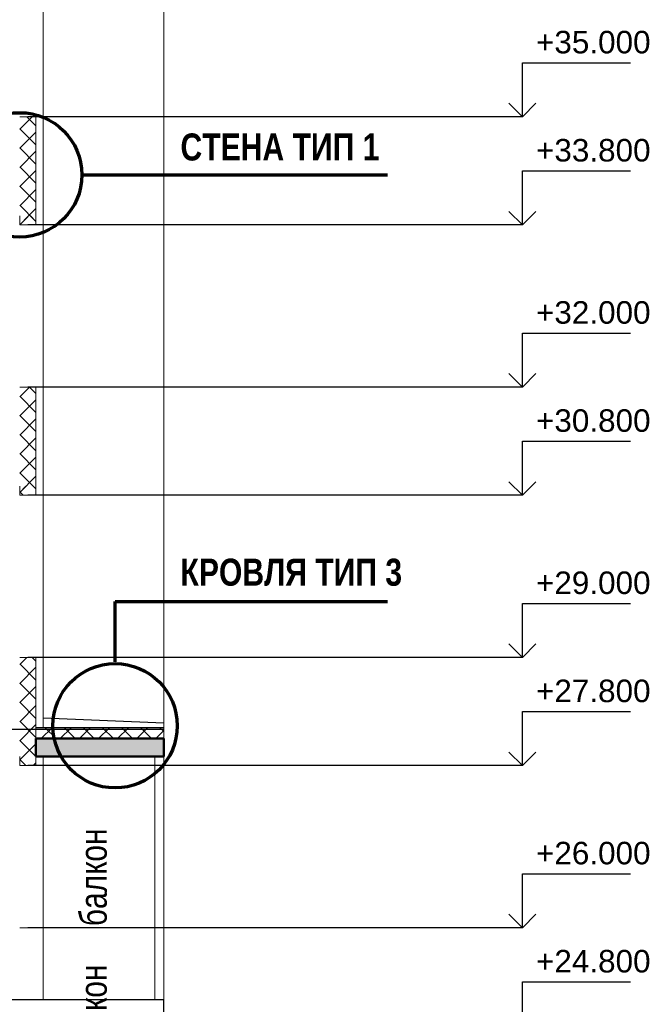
# Model space of a CAD drawing. Header units: millimetres. Extents: x 369815 to 1481759, y -423071 to -27917.
# Tile 86 of 256: x 395432 to 402376, y -193876 to -182949. Entities that reach past the tile are written whole.
import ezdxf

# ---------------------------------------------------------------- set-up
doc = ezdxf.new("R2010")
doc.units = ezdxf.units.MM
for name, color, linetype, lineweight in [('Standard', 7, 'Continuous', 25), ('Навесной фасад', 7, 'Continuous', 25), ('Общий01', 7, 'Continuous', 13), ('Размерная линия_ общее', 7, 'Continuous', 25), ('Текст_ общее', 7, 'Continuous', 25)]:
    doc.layers.add(name, color=color, linetype=linetype, lineweight=lineweight)
doc.layers.add('Стена_ бетон не несущ.', color=7, linetype='Continuous', lineweight=35, true_color=0xb4b496)
doc.styles.add('ARIAL', font='arial.ttf')
doc.styles.add('Century Gothic', font='GOTHIC.TTF')
pattern_1 = [(45, (467347.7, -19759.03), (-106.06602, 106.06602), []), (135, (467347.7, -19759.03), (-106.06602, -106.06602), [])]

# ---------------------------------------------------------------- blocks, each defined once
blk = doc.blocks.new('COMPLEX_ELEVATIONDIM_0')
at = {"layer": 'Размерная линия_ общее', "color": 7, "linetype": 'Continuous', "lineweight": 25, "transparency": 33554687}
for p, q in [((-66335, -164267), (-66335, -163667)), ((-66335, -163667), (-65135, -163667)), ((-66335, -164267), (-66485, -164117)), ((-66335, -164267), (-66185, -164117)), ((-66335, -164267), (-71825, -164267)), ((-66335, -164267), (-66335, -164267)), ((-66335, -164267), (-66335, -164267)), ((-66335, -164267), (-66335, -164267)), ((-66335, -164267), (-66335, -164267)), ((-66335, -165467), (-66335, -164867)), ((-66335, -164867), (-65135, -164867)), ((-66335, -165467), (-66485, -165317)), ((-66335, -165467), (-66185, -165317)), ((-66335, -165467), (-71825, -165467)), ((-66335, -165467), (-66335, -165467)), ((-66335, -165467), (-66335, -165467)), ((-66335, -165467), (-66335, -165467)), ((-66335, -165467), (-66335, -165467)), ((-66335, -167267), (-66335, -166667)), ((-66335, -166667), (-65135, -166667)), ((-66335, -167267), (-66485, -167117)), ((-66335, -167267), (-66185, -167117)), ((-66335, -167267), (-71825, -167267)), ((-66335, -167267), (-66335, -167267)), ((-66335, -167267), (-66335, -167267)), ((-66335, -167267), (-66335, -167267)), ((-66335, -167267), (-66335, -167267)), ((-66335, -168467), (-66335, -167867)), ((-66335, -167867), (-65135, -167867)), ((-66335, -168467), (-66485, -168317)), ((-66335, -168467), (-66185, -168317)), ((-66335, -168467), (-71825, -168467)), ((-66335, -168467), (-66335, -168467)), ((-66335, -168467), (-66335, -168467)), ((-66335, -168467), (-66335, -168467)), ((-66335, -168467), (-66335, -168467)), ((-66335, -170267), (-66335, -169667)), ((-66335, -169667), (-65135, -169667)), ((-66335, -170267), (-66485, -170117)), ((-66335, -170267), (-66185, -170117)), ((-66335, -170267), (-71825, -170267)), ((-66335, -170267), (-66335, -170267)), ((-66335, -170267), (-66335, -170267)), ((-66335, -170267), (-66335, -170267)), ((-66335, -170267), (-66335, -170267)), ((-66335, -171467), (-66335, -170867)), ((-66335, -170867), (-65135, -170867)), ((-66335, -171467), (-66485, -171317)), ((-66335, -171467), (-66185, -171317)), ((-66335, -171467), (-71825, -171467)), ((-66335, -171467), (-66335, -171467)), ((-66335, -171467), (-66335, -171467)), ((-66335, -171467), (-66335, -171467)), ((-66335, -171467), (-66335, -171467)), ((-66335, -173267), (-66335, -172667)), ((-66335, -172667), (-65135, -172667)), ((-66335, -173267), (-66485, -173117)), ((-66335, -173267), (-66185, -173117)), ((-66335, -173267), (-71825, -173267)), ((-66335, -173267), (-66335, -173267)), ((-66335, -173267), (-66335, -173267)), ((-66335, -173267), (-66335, -173267)), ((-66335, -173267), (-66335, -173267)), ((-66335, -174467), (-66335, -173867)), ((-66335, -173867), (-65135, -173867))]:
    blk.add_line(p, q, dxfattribs=at)
at = {"layer": 'Размерная линия_ общее', "color": 7, "linetype": 'Continuous', "lineweight": 25, "transparency": 33554687, "char_height": 250, "width": 1396.45, "attachment_point": 7, "style": 'ARIAL'}
for s, insert in [('\\W1.00;+35.000', (-66185, -163567)), ('\\W1.00;+33.800', (-66185, -164767)), ('\\W1.00;+32.000', (-66185, -166567)), ('\\W1.00;+30.800', (-66185, -167767)), ('\\W1.00;+29.000', (-66185, -169567)), ('\\W1.00;+27.800', (-66185, -170767)), ('\\W1.00;+26.000', (-66185, -172567)), ('\\W1.00;+24.800', (-66185, -173767))]:
    blk.add_mtext(s, dxfattribs=dict(at, insert=insert))

msp = doc.modelspace()

# ---------------------------------------------------------------- hatches: boundary and pattern name
at = {"layer": 'Навесной фасад', "linetype": 'Continuous', "lineweight": 18, "transparency": 33554687}
h = msp.add_hatch(dxfattribs=at)
h.set_pattern_fill('__________6', color=41, scale=100, style=0, pattern_type=2)
h.set_pattern_definition(pattern_1)
h.paths.add_polyline_path([(395612.2, -185225.8), (395612.2, -184025.8), (395432.2, -184025.8), (395432.2, -184925.8), (395432.2, -184925.8), (395432.2, -185125.8), (395432.2, -185125.8), (395432.2, -185225.8)], flags=0)
h = msp.add_hatch(dxfattribs=at)
h.set_pattern_fill('__________6', color=41, scale=100, style=0, pattern_type=2)
h.set_pattern_definition(pattern_1)
h.paths.add_polyline_path([(395612.2, -185125.8), (395432.2, -185125.8), (395432.2, -185225.8), (395612.2, -185225.8)], flags=0)
h = msp.add_hatch(dxfattribs=at)
h.set_pattern_fill('__________6', color=41, scale=100, style=0, pattern_type=2)
h.set_pattern_definition(pattern_1)
h.paths.add_polyline_path([(395432.2, -187025.8), (395432.2, -188225.8), (395612.2, -188225.8), (395612.2, -187025.8)], flags=0)
h = msp.add_hatch(dxfattribs=at)
h.set_pattern_fill('__________6', color=41, scale=100, style=0, pattern_type=2)
h.set_pattern_definition(pattern_1)
h.paths.add_polyline_path([(395612.2, -188125.8), (395432.2, -188125.8), (395432.2, -188225.8), (395612.2, -188225.8)], flags=0)
h = msp.add_hatch(dxfattribs=at)
h.set_pattern_fill('__________6', color=41, scale=100, style=0, pattern_type=2)
h.set_pattern_definition(pattern_1)
h.paths.add_polyline_path([(395612.2, -191225.8), (395612.2, -190025.8), (395432.2, -190025.8), (395432.2, -190925.8), (395432.2, -190925.8), (395432.2, -191125.8), (395432.2, -191125.8), (395432.2, -191225.8)], flags=0)
h = msp.add_hatch(dxfattribs=at)
h.set_pattern_fill('__________6', color=41, scale=100, style=0, pattern_type=2)
h.set_pattern_definition(pattern_1)
h.paths.add_polyline_path([(395612.2, -190925.8), (397032.2, -190925.8), (397032.2, -190805.8), (395612.2, -190805.8)], flags=0)
h = msp.add_hatch(dxfattribs=at)
h.set_pattern_fill('__________6', color=41, scale=100, style=0, pattern_type=2)
h.set_pattern_definition(pattern_1)
h.paths.add_polyline_path([(395432.2, -190925.8), (395432.2, -191225.8), (395612.2, -191225.8), (395612.2, -190925.8)], flags=0)
at = {"layer": 'Общий01', "linetype": 'Continuous', "lineweight": 50, "true_color": 0xf1f1f1, "transparency": 33554687}
msp.add_hatch(color=7, dxfattribs=at).paths.add_polyline_path([(395612.2, -191125.8), (397032.2, -191125.8), (397032.2, -190925.8), (395612.2, -190925.8)])

# ---------------------------------------------------------------- linework, layer by layer
at = {"layer": 'Standard', "color": 7, "linetype": 'Continuous', "lineweight": 13, "transparency": 33554687}
for p, q in [((395692.2, -182125.8), (395692.2, -184025.8)), ((395612.2, -184025.8), (395432.2, -184025.8)), ((395672.2, -184025.8), (395612.2, -184025.8)), ((395612.2, -184025.8), (395612.2, -185225.8)), ((395672.2, -184025.8), (395692.2, -184025.8)), ((395692.2, -184025.8), (395692.2, -185225.8)), ((395692.2, -185225.8), (395692.2, -187025.8)), ((395612.2, -187025.8), (395432.2, -187025.8)), ((395692.2, -187025.8), (395612.2, -187025.8)), ((395672.2, -187025.8), (395692.2, -187025.8)), ((395692.2, -188225.8), (395692.2, -190025.8)), ((395612.2, -190025.8), (395432.2, -190025.8)), ((395672.2, -190025.8), (395612.2, -190025.8)), ((395612.2, -190025.8), (395612.2, -190925.8)), ((395672.2, -190025.8), (395692.2, -190025.8)), ((395692.2, -190025.8), (395692.2, -190805.8)), ((395692.2, -191225.8), (395692.2, -193025.8)), ((395612.2, -193025.8), (395432.2, -193025.8)), ((395672.2, -193025.8), (395612.2, -193025.8)), ((395672.2, -193025.8), (395692.2, -193025.8)), ((395692.2, -193025.8), (395692.2, -193825.8))]:
    msp.add_line(p, q, dxfattribs=at)
at = {"layer": 'Standard', "color": 7, "linetype": 'Continuous', "lineweight": 25, "transparency": 33554687}
for p, q in [((397032.2, -190825.8), (390362.2, -190825.8)), ((397032.2, -193825.8), (390362.2, -193825.8))]:
    msp.add_line(p, q, dxfattribs=at)
at = {"layer": 'Навесной фасад', "color": 41, "linetype": 'Continuous', "lineweight": 13, "transparency": 33554687}
for p, q in [((395432.2, -185125.8), (395432.2, -185225.8)), ((395432.2, -185225.8), (395612.2, -185225.8)), ((395612.2, -188225.8), (395612.2, -187025.8)), ((395432.2, -188125.8), (395432.2, -188225.8)), ((395432.2, -188125.8), (395432.2, -188225.8)), ((395612.2, -188225.8), (395612.2, -188125.8)), ((395432.2, -188225.8), (395612.2, -188225.8)), ((395432.2, -188225.8), (395612.2, -188225.8)), ((395432.2, -191125.8), (395432.2, -191225.8)), ((395432.2, -191225.8), (395612.2, -191225.8)), ((395612.2, -191225.8), (395612.2, -191125.8))]:
    msp.add_line(p, q, dxfattribs=at)
at = {"layer": 'Навесной фасад', "color": 7, "linetype": 'Continuous', "lineweight": 13, "transparency": 33554687}
for p, q in [((395612.2, -185225.8), (395692.2, -185225.8)), ((395612.2, -185225.8), (395692.2, -185225.8)), ((395692.2, -188225.8), (395692.2, -187025.8)), ((395692.2, -188225.8), (395692.2, -188125.8)), ((395612.2, -188225.8), (395672.2, -188225.8)), ((395612.2, -188225.8), (395672.2, -188225.8)), ((395672.2, -188225.8), (395692.2, -188225.8)), ((395672.2, -188225.8), (395692.2, -188225.8)), ((395612.2, -191225.8), (395672.2, -191225.8)), ((395672.2, -191225.8), (395692.2, -191225.8)), ((395692.2, -191225.8), (395692.2, -191125.8))]:
    msp.add_line(p, q, dxfattribs=at)
at = {"layer": 'Общий01', "color": 136, "linetype": 'Continuous', "lineweight": 70, "transparency": 33554687}
for p, q in [((396122.2, -184670.5), (399513.5, -184670.5)), ((396491.1, -190074.4), (396491.1, -189404.4)), ((396491.1, -189404.4), (399513.5, -189404.4))]:
    msp.add_line(p, q, dxfattribs=at)
at = {"layer": 'Общий01', "color": 7, "linetype": 'Continuous', "lineweight": 25, "transparency": 33554687}
for p, q in [((397032.2, -190755.8), (395692.2, -190701.1)), ((397032.2, -190805.8), (395612.2, -190805.8)), ((397032.2, -194125.8), (397032.2, -193825.8))]:
    msp.add_line(p, q, dxfattribs=at)
at = {"layer": 'Общий01', "color": 7, "linetype": 'Continuous', "lineweight": 50, "transparency": 33554687}
for p, q in [((397032.2, -190925.8), (395612.2, -190925.8)), ((395612.2, -191125.8), (395612.2, -190925.8)), ((397032.2, -191125.8), (397032.2, -190925.8)), ((397032.2, -191125.8), (397032.2, -190925.8)), ((397032.2, -191125.8), (397032.2, -190925.8)), ((397032.2, -191125.8), (397032.2, -190925.8)), ((397032.2, -191125.8), (397032.2, -190925.8)), ((397032.2, -191125.8), (397032.2, -190925.8)), ((397032.2, -191125.8), (395612.2, -191125.8)), ((397032.2, -191125.8), (395692.2, -191125.8)), ((396932.2, -191125.8), (396927.2, -191125.8)), ((396932.2, -191125.8), (396927.2, -191125.8)), ((397032.2, -191125.8), (396932.2, -191125.8)), ((397032.2, -191125.8), (396932.2, -191125.8))]:
    msp.add_line(p, q, dxfattribs=at)
at = {"layer": 'Общий01', "color": 136, "linetype": 'Continuous', "lineweight": 70, "transparency": 33554687}
for centre in [(395432.2, -184670.5), (396491.1, -190784.5)]:
    msp.add_circle(centre, 690, dxfattribs=at)
at = {"layer": 'Стена_ бетон не несущ.', "color": 7, "linetype": 'Continuous', "lineweight": 13, "transparency": 33554687}
msp.add_line((397032.2, -190925.8), (397032.2, -179125.8), dxfattribs=at)
at = {"layer": 'Стена_ бетон не несущ.', "color": 180, "linetype": 'Continuous', "lineweight": 13, "transparency": 33554687}
for p, q in [((396932.2, -193825.8), (396932.2, -191125.8)), ((397032.2, -193825.8), (397032.2, -191125.8))]:
    msp.add_line(p, q, dxfattribs=at)

# ---------------------------------------------------------------- block references
at = {"layer": 'Размерная линия_ общее', "color": 7, "linetype": 'Continuous', "lineweight": 25, "transparency": 33554687}
msp.add_blockref('COMPLEX_ELEVATIONDIM_0', (467347.7, -19759), dxfattribs=at)

# ---------------------------------------------------------------- texts
at = {"layer": 'Текст_ общее', "color": 136, "linetype": 'Continuous', "lineweight": 70, "transparency": 33554687, "char_height": 300, "attachment_point": 7, "style": 'Century Gothic'}
for s, insert, width in [('\\A1;{\\fCentury Gothic|i0|b1;\\H300.000000;\\W0.833333;\\C136;СТЕНА ТИП 1}\\P', (397216.5, -184515.5), 2225), ('\\A1;{\\fCentury Gothic|i0|b1;\\H300.000000;\\W0.833333;\\C136;КРОВЛЯ ТИП 3}\\P', (397216.5, -189234.8), 2483.333)]:
    msp.add_mtext(s, dxfattribs=dict(at, insert=insert, width=width))
at = {"layer": 'Текст_ общее', "color": 7, "linetype": 'Continuous', "lineweight": 25, "transparency": 33554687, "char_height": 300, "width": 1400, "attachment_point": 7, "rotation": 90, "style": 'Century Gothic'}
for insert in [(396402.8, -193009), (396402.8, -194519)]:
    msp.add_mtext('\\W0.83;балкон', dxfattribs=dict(at, insert=insert))

doc.saveas('drawing.dxf')
